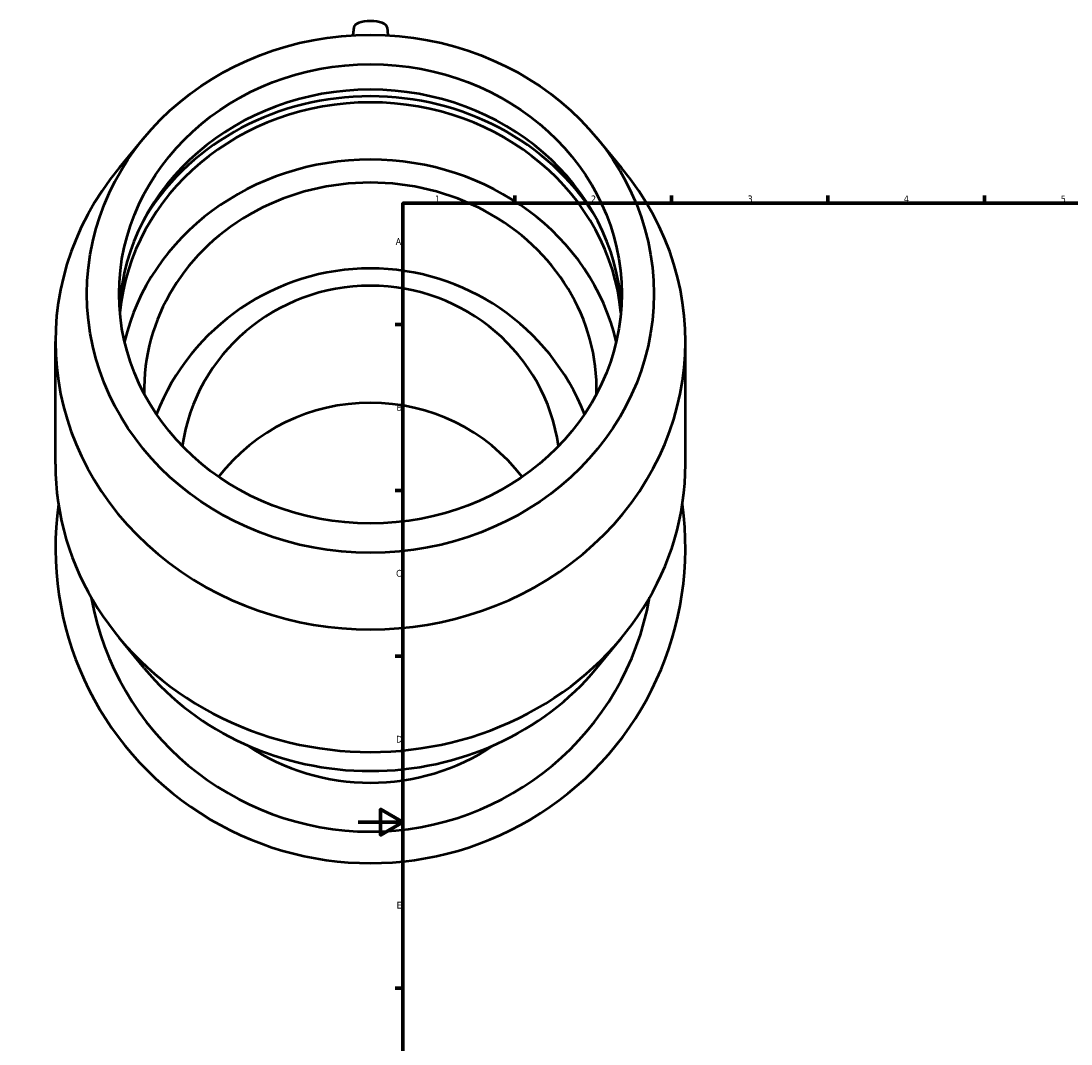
# Model space of a CAD drawing. Header units: millimetres. Extents: x -151 to 1681, y -786 to 1182.
# Tile 5 of 7: x -151 to 319, y 198 to 656. Entities that reach past the tile are written whole.
import ezdxf

# ---------------------------------------------------------------- set-up
doc = ezdxf.new("R2010")
doc.units = ezdxf.units.MM
doc.layers.add('Border (ANSI)', color=7, linetype='Continuous', lineweight=70)
doc.layers.add('Visible (ANSI)', color=7, linetype='Continuous', lineweight=50)
doc.styles.add('Note Text (ANSI)', font='tahoma.ttf')

# ---------------------------------------------------------------- blocks, each defined once
blk = doc.blocks.new('Borders Default Border')
at = {"layer": 'Border (ANSI)'}
for p, q in [((70.08, 574), (70.08, 577.45)), ((140.17, 574), (140.17, 577.45)), ((210.25, 574), (210.25, 577.45)), ((280.33, 574), (280.33, 577.45)), ((350.42, 574), (350.42, 577.45)), ((490.58, 574), (490.58, 577.45)), ((560.67, 574), (560.67, 577.45)), ((630.75, 574), (630.75, 577.45)), ((700.83, 574), (700.83, 577.45)), ((770.92, 574), (770.92, 577.45)), ((20, 519.75), (16.55, 519.75)), ((821, 519.75), (824.45, 519.75)), ((20, 445.5), (16.55, 445.5)), ((821, 445.5), (824.45, 445.5)), ((20, 371.25), (16.55, 371.25)), ((821, 371.25), (824.45, 371.25)), ((20, 222.75), (16.55, 222.75)), ((821, 222.75), (824.45, 222.75)), ((20, 148.5), (16.55, 148.5)), ((821, 148.5), (824.45, 148.5)), ((20, 74.25), (16.55, 74.25)), ((821, 74.25), (824.45, 74.25)), ((70.08, 20), (70.08, 16.55)), ((140.17, 20), (140.17, 16.55)), ((210.25, 20), (210.25, 16.55)), ((280.33, 20), (280.33, 16.55)), ((350.42, 20), (350.42, 16.55)), ((490.58, 20), (490.58, 16.55)), ((560.67, 20), (560.67, 16.55)), ((630.75, 20), (630.75, 16.55)), ((700.83, 20), (700.83, 16.55)), ((770.92, 20), (770.92, 16.55))]:
    blk.add_line(p, q, dxfattribs=at)
at = {"layer": 'Border (ANSI)', "flags": 128}
for points in [[(420.5, 594), (420.5, 574), (414.73, 584), (426.27, 584), (420.5, 574)], [(20, 20), (20, 574), (821, 574), (821, 20), (20, 20)], [(0, 297), (20, 297), (10, 302.77), (10, 291.23), (20, 297)], [(841, 297), (821, 297), (831, 302.77), (831, 291.23), (821, 297)], [(420.5, 0), (420.5, 20), (414.73, 10), (426.27, 10), (420.5, 20)]]:
    blk.add_lwpolyline(points, dxfattribs=at)
at = {"layer": 'Border (ANSI)', "color": 230, "true_color": 0xff0080, "attachment_point": 7, "style": 'Note Text (ANSI)'}
for s, insert, char_height in [('1', (34.35, 574.4), 3.05), ('2', (104.2, 574.4), 3.05), ('3', (174.26, 574.34), 3.05), ('4', (244.23, 574.4), 3.05), ('5', (314.48, 574.34), 3.05), ('6', (384.49, 574.34), 3.05), ('7', (454.6, 574.4), 3.05), ('8', (524.63, 574.33), 3.05), ('9', (594.7, 574.34), 3.05), ('10', (663.96, 574.34), 3.048), ('11', (734.04, 574.4), 3.048), ('12', (804.13, 574.4), 3.048), ('A', (16.78, 555.35), 3.05), ('A', (821.63, 555.35), 3.05), ('B', (17.15, 481.1), 3.05), ('B', (821.99, 481.1), 3.05), ('C', (16.95, 406.8), 3.05), ('C', (821.8, 406.8), 3.05), ('D', (16.96, 332.6), 3.05), ('D', (821.81, 332.6), 3.05), ('E', (17.21, 258.35), 3.05), ('E', (822.05, 258.35), 3.05), ('F', (17.29, 184.1), 3.05), ('F', (822.14, 184.1), 3.05), ('G', (16.81, 109.79), 3.05), ('G', (821.66, 109.79), 3.05), ('H', (16.97, 35.6), 3.05), ('H', (821.81, 35.6), 3.05), ('1', (34.35, 16.55), 3.05), ('2', (104.2, 16.55), 3.05), ('3', (174.26, 16.49), 3.05), ('4', (244.23, 16.55), 3.05), ('5', (314.48, 16.49), 3.05), ('6', (384.49, 16.49), 3.05), ('7', (454.6, 16.55), 3.05), ('8', (524.63, 16.48), 3.05), ('9', (594.7, 16.49), 3.05), ('10', (663.96, 16.49), 3.048), ('11', (734.04, 16.55), 3.048), ('12', (804.13, 16.55), 3.048)]:
    blk.add_mtext(s, dxfattribs=dict(at, insert=insert, char_height=char_height))

msp = doc.modelspace()

# ---------------------------------------------------------------- linework, layer by layer
at = {"layer": 'Visible (ANSI)'}
for p, q in [((-2.036, 652.62), (-2.367, 649.161)), ((12.953, 652.62), (13.284, 649.161)), ((-95.754, 603.384), (-106.999, 589.8)), ((106.671, 603.384), (117.916, 589.8)), ((-135.541, 457.19), (-135.541, 512.099)), ((146.459, 457.19), (146.459, 512.099)), ((-95.754, 365.905), (-106.999, 379.489)), ((106.671, 365.905), (117.916, 379.489))]:
    msp.add_line(p, q, dxfattribs=at)
for centre, radius, start, end in [((5.459, 441.855), 102.978, 21.49812, 158.50188), ((5.459, 419.677), 141, 172.00803, 7.99197), ((5.459, 419.677), 126.9, 190.06501, 349.93499), ((5.459, 413.658), 99.009, 236.16215, 303.83785)]:
    msp.add_arc(centre, radius, start, end, dxfattribs=at)
for centre, major_axis, ratio, start_param, end_param in [((5.459, 652.501), (-7.5, 0), 0.4067366, 3.180555, 6.244223), ((5.459, 522.064), (112.5, 0), 0.9135455, 0.0554346, 3.086158), ((5.459, 516.37), (-115.476, 0), 0.9135455, 3.6631692, 5.7616088), ((5.459, 516.37), (112.5, 0), 0.9135455, 0.0832053, 3.0583873), ((5.459, 490.745), (112.5, 0), 0.9135455, 0.2092981, 2.9322945), ((5.459, 512.099), (-141, 0), 0.9135455, 5.6356515, 10.0723118), ((5.459, 490.745), (101.25, 0), 0.9135455, 6.2600265, 9.4479368), ((5.459, 453.94), (-85.003, 0), 0.9781476, 3.2786464, 6.1461316), ((5.459, 401.573), (85.003, 0), 0.9781476, 0.6446784, 2.4969143), ((5.459, 457.19), (-141, 0), 0.9135455, 0, 3.1415927), ((5.459, 435.836), (126.9, 0), 0.9135455, 3.7891265, 5.6356515)]:
    msp.add_ellipse(centre, major_axis=major_axis, ratio=ratio, start_param=start_param, end_param=end_param, dxfattribs=at)
for major_axis in [(-126.9, 0), (-112.5, 0)]:
    msp.add_ellipse((5.459, 533.453), major_axis=major_axis, ratio=0.9135455, dxfattribs=at)

# ---------------------------------------------------------------- block references
msp.add_blockref('Borders Default Border', (0, 0))

doc.saveas('drawing.dxf')
